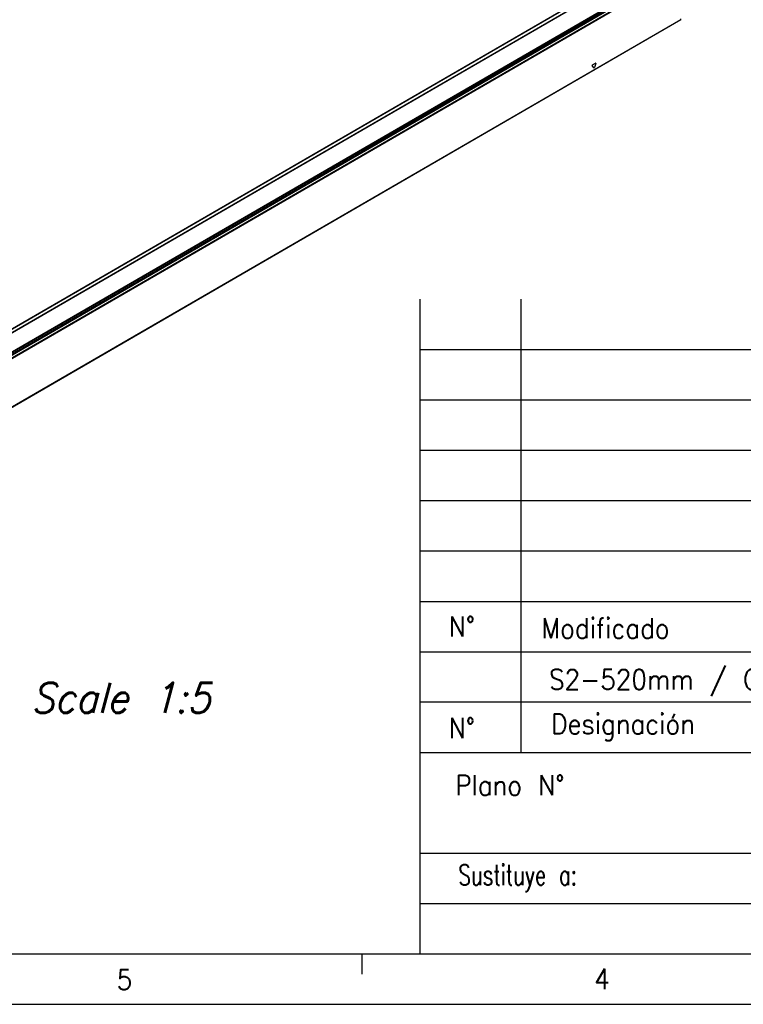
# Model space of a CAD drawing. Header units: millimetres. Extents: x -500 to 879, y -326 to 328.
# Tile 9 of 19: x -135 to -64, y -92 to 6. Entities that reach past the tile are written whole.
import ezdxf

# ---------------------------------------------------------------- set-up
doc = ezdxf.new("R2010")
doc.units = ezdxf.units.MM
doc.layers.add('1', color=7, linetype='Continuous')
doc.styles.add('CONVERTER_11', font='txt.shx', dxfattribs={"width": 0.9})
doc.styles.add('CONVERTER_12', font='txt.shx', dxfattribs={"width": 0.9, "oblique": 15})
doc.styles.add('CONVERTER_14', font='txt.shx', dxfattribs={"width": 0.72})

# ---------------------------------------------------------------- blocks, each defined once
blk = doc.blocks.new('REGLA_S-520-T__11', base_point=(-812.41, -232.3))
at = {"color": 7, "linetype": 'Continuous'}
for p, q in [((-798.93, -194.17), (-361.23, 59.16)), ((-366.37, 54.13), (-789.55, -190.79)), ((-348.58, 27.46), (-786.28, -225.87)), ((-348.54, 27.56), (-348.54, 27.96))]:
    blk.add_line(p, q, dxfattribs=at)
at = {"color": 3, "linetype": 'Continuous'}
for p, q in [((-798.78, -194.22), (-361.08, 59.11)), ((-366.41, 54.04), (-789.31, -190.72)), ((-350.66, 52.5), (-788.36, -200.83)), ((-788.17, -201.09), (-350.48, 52.24)), ((-786.43, -201.37), (-348.73, 51.96)), ((-786.24, -201.63), (-348.54, 51.7)), ((-357.85, 49.17), (-781.17, -195.84)), ((-358.21, 49.29), (-781.11, -195.47)), ((-348.54, 27.56), (-786.24, -225.77)), ((-392.43, 5.17), (-390.92, 6.04)), ((-390.77, 5.83), (-391.52, 3.88)), ((-391.83, 3.71), (-392.58, 4.78))]:
    blk.add_line(p, q, dxfattribs=at)
at = {"color": 7, "linetype": 'Continuous'}
blk.add_open_spline([(-348.58, 27.46), (-348.57, 27.47), (-348.55, 27.5), (-348.54, 27.54), (-348.54, 27.56)], degree=3, knots=[0, 0, 0, 0, 0.0465697, 0.1036576, 0.1036576, 0.1036576, 0.1036576], dxfattribs=at)
at = {"color": 3, "linetype": 'Continuous'}
for points, knots in [([(-392.43, 5.17), (-392.5, 5.11), (-392.62, 5), (-392.59, 4.85), (-392.58, 4.78)], [0, 0, 0, 0, 0.2443305, 0.4481876, 0.4481876, 0.4481876, 0.4481876]), ([(-390.77, 5.83), (-390.75, 5.91), (-390.72, 6.06), (-390.86, 6.05), (-390.92, 6.04)], [0, 0, 0, 0, 0.2036598, 0.3571808, 0.3571808, 0.3571808, 0.3571808]), ([(-391.83, 3.71), (-391.78, 3.69), (-391.63, 3.66), (-391.57, 3.8), (-391.52, 3.88)], [0, 0, 0, 0, 0.1536528, 0.3979015, 0.3979015, 0.3979015, 0.3979015])]:
    blk.add_open_spline(points, degree=3, knots=knots, dxfattribs=at)
blk = doc.blocks.new('REGLA_S2-520-T__12', base_point=(-812.41, -246.45))
blk.add_blockref('REGLA_S-520-T__11', (-812.41, -232.3))
blk = doc.blocks.new('Iso0', base_point=(-732.75, -185))
blk.add_blockref('REGLA_S2-520-T__12', (-812.41, -246.45))
at = {"layer": '1', "color": 7, "insert": (-626.68, -271.45), "char_height": 15, "attachment_point": 2, "line_spacing_factor": 1.20048, "style": 'CONVERTER_12'}
blk.add_mtext(' \\PScale 1:5', dxfattribs=at)
blk = doc.blocks.new('_A2', base_point=(89.413, -87.216))
at = {"layer": '1', "color": 7, "linetype": 'Continuous'}
for p, q in [((-95.587, -87.216), (-95.587, -22.216)), ((-85.587, -67.216), (-85.587, -22.216)), ((-95.587, -57.216), (89.413, -57.216)), ((-95.587, -67.216), (89.413, -67.216)), ((-95.587, -77.216), (-45.587, -77.216)), ((-479.587, -87.216), (89.413, -87.216))]:
    blk.add_line(p, q, dxfattribs=at)
at = {"layer": '1', "color": 2, "linetype": 'Continuous'}
for p, q in [((-95.587, -27.216), (89.413, -27.216)), ((-95.587, -32.216), (37.413, -32.216)), ((-95.587, -37.216), (37.413, -37.216)), ((-95.587, -42.216), (37.413, -42.216)), ((-95.587, -47.216), (37.413, -47.216)), ((-95.587, -52.216), (37.413, -52.216)), ((89.413, -62.216), (-95.587, -62.216)), ((-95.587, -82.216), (-45.587, -82.216)), ((-101.353, -89.216), (-101.353, -87.216)), ((-499.587, -92.216), (94.413, -92.216))]:
    blk.add_line(p, q, dxfattribs=at)
at = {"layer": '1', "color": 2, "char_height": 2}
for s, insert, attachment_point, line_spacing_factor, style in [('N%%d', (-91.465, -54.716), 5, 1.320528, 'CONVERTER_11'), ('Modificado', (-83.56, -54.885), 4, 1.320528, 'CONVERTER_11'), ('N%%d', (-91.465, -64.793), 5, 1.320528, 'CONVERTER_11'), ('Designación', (-82.587, -64.716), 4, 1.320528, 'CONVERTER_11'), ('Plano N%%d', (-81.255, -70.472), 6, 1.320528, 'CONVERTER_11'), ('Sustituye a:', (-80.026, -79.716), 6, 1.320528, 'CONVERTER_14'), ('5', (-125.725, -89.781), 4, 1.20048, 'CONVERTER_11'), ('4', (-78.307, -89.703), 4, 1.20048, 'CONVERTER_11')]:
    blk.add_mtext(s, dxfattribs=dict(at, insert=insert, attachment_point=attachment_point, line_spacing_factor=line_spacing_factor, style=style))

msp = doc.modelspace()

# ---------------------------------------------------------------- block references
msp.add_blockref('_A2', (89.413, -87.216))
at = {"xscale": 0.2, "yscale": 0.2, "zscale": 0.2}
msp.add_blockref('Iso0', (-146.55, -37), dxfattribs=at)

# ---------------------------------------------------------------- texts
at = {"layer": '1', "color": 2, "style": 'CONVERTER_11', "width": 0.9}
msp.add_text('S2-520mm / Cabeza roscada', height=2, dxfattribs=at).set_placement((-82.803, -60.975))

doc.saveas('drawing.dxf')
